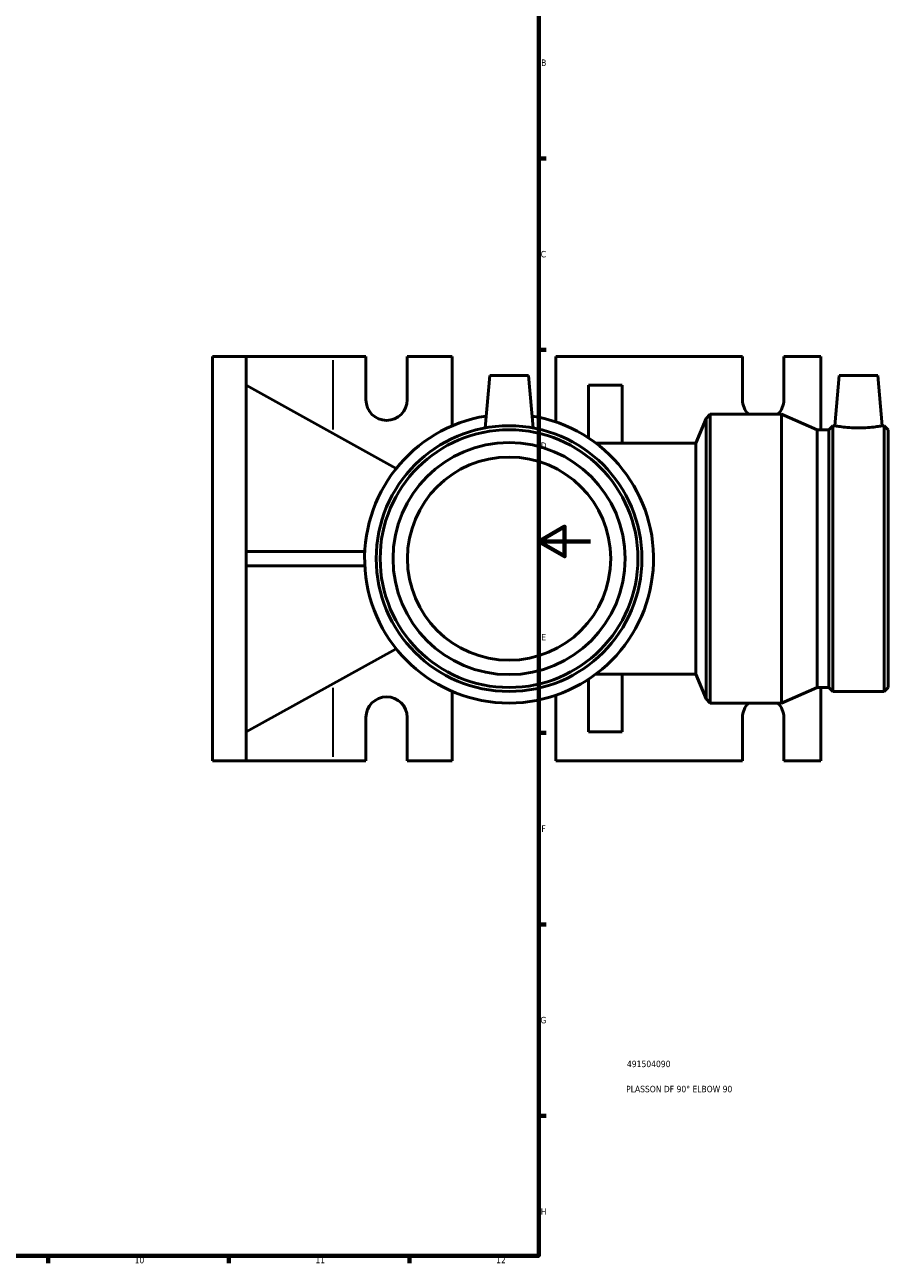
# Model space of a CAD drawing. Header units: millimetres. Extents: x -101 to 973, y 0 to 1145.
# Tile 3 of 7: x 622 to 956, y 17 to 497. Entities that reach past the tile are written whole.
import ezdxf

# ---------------------------------------------------------------- set-up
doc = ezdxf.new("R2010")
doc.units = ezdxf.units.MM
for name, color, linetype, lineweight in [('Border (ISO)', 7, 'Continuous', 70), ('Title (ISO)', 7, 'Continuous', 50), ('Visible (ISO)', 7, 'Continuous', 50), ('Visible Narrow (ISO)', 7, 'Continuous', 35)]:
    doc.layers.add(name, color=color, linetype=linetype, lineweight=lineweight)
doc.styles.add('Note Text (ISO)', font='tahoma.ttf')

# ---------------------------------------------------------------- blocks, each defined once
blk = doc.blocks.new('Borders Default Border')
at = {"layer": 'Border (ISO)'}
for p, q in [((821, 445.5), (823.9, 445.5)), ((821, 371.25), (823.9, 371.25)), ((821, 222.75), (823.9, 222.75)), ((821, 148.5), (823.9, 148.5)), ((821, 74.25), (823.9, 74.25)), ((630.75, 20), (630.75, 17.1)), ((700.83, 20), (700.83, 17.1)), ((770.92, 20), (770.92, 17.1))]:
    blk.add_line(p, q, dxfattribs=at)
at = {"layer": 'Border (ISO)', "flags": 128}
for points in [[(20, 20), (20, 574), (821, 574), (821, 20), (20, 20)], [(841, 297), (821, 297), (831, 302.77), (831, 291.23), (821, 297)]]:
    blk.add_lwpolyline(points, dxfattribs=at)
at = {"layer": 'Border (ISO)', "color": 232, "true_color": 0xca0064, "char_height": 2.5, "attachment_point": 7, "style": 'Note Text (ISO)'}
for s, insert in [('B', (821.89, 481.37)), ('C', (821.73, 407.08)), ('D', (821.73, 332.88)), ('E', (821.94, 258.63)), ('F', (822, 184.38)), ('G', (821.61, 110.08)), ('H', (821.74, 35.88)), ('10', (664.29, 17.05)), ('11', (734.37, 17.1)), ('12', (804.46, 17.1))]:
    blk.add_mtext(s, dxfattribs=dict(at, insert=insert))
blk = doc.blocks.new('Title Blocks ISO')
at = {"layer": 'Title (ISO)', "color": 232, "true_color": 0xca0064, "style": 'Note Text (ISO)'}
for tag, p in [('PART_NUMBER_001', (34.16, 73.14)), ('DESCRIPTION_001', (33.84, 63.4))]:
    blk.add_attdef(tag, p, '', height=2.5, dxfattribs=at)

msp = doc.modelspace()

# ---------------------------------------------------------------- linework, layer by layer
at = {"layer": 'Visible (ISO)'}
for p, q in [((694.464, 211.927), (694.464, 368.727)), ((694.464, 368.727), (707.514, 368.727)), ((707.514, 368.727), (741.114, 368.727)), ((707.514, 368.727), (707.514, 211.927)), ((741.114, 368.727), (753.964, 368.727)), ((753.964, 351.927), (753.964, 368.727)), ((769.964, 368.727), (769.964, 351.927)), ((769.964, 368.727), (787.453, 368.727)), ((787.453, 341.82), (787.453, 368.727)), ((827.649, 368.727), (827.649, 343.293)), ((827.649, 368.727), (899.964, 368.727)), ((899.964, 351.927), (899.964, 368.727)), ((915.964, 368.727), (915.964, 351.927)), ((915.964, 368.727), (930.364, 368.727)), ((930.364, 368.727), (930.364, 340.302)), ((801.964, 361.327), (800.186, 341.005)), ((801.964, 361.327), (816.964, 361.327)), ((816.964, 361.327), (818.742, 341.005)), ((937.464, 361.327), (935.759, 341.847)), ((937.464, 361.327), (952.464, 361.327)), ((952.464, 361.327), (954.168, 341.847)), ((765.694, 325.259), (707.514, 357.527)), ((840.209, 357.527), (853.259, 357.527)), ((840.209, 357.527), (840.209, 337.132)), ((853.259, 335.127), (853.259, 357.527)), ((885.824, 344.687), (887.464, 346.327)), ((887.464, 346.327), (887.464, 234.327)), ((915.024, 346.327), (887.464, 346.327)), ((915.024, 346.327), (915.024, 234.327)), ((928.864, 340.302), (915.024, 346.327)), ((881.864, 335.127), (885.824, 344.687)), ((885.824, 344.687), (885.824, 235.968)), ((933.464, 340.302), (935.009, 341.847)), ((935.009, 341.847), (935.009, 238.807)), ((935.759, 341.847), (935.009, 341.847)), ((954.918, 341.847), (954.168, 341.847)), ((954.918, 341.847), (954.918, 238.807)), ((956.464, 340.302), (954.918, 341.847)), ((928.864, 340.302), (928.864, 240.353)), ((933.464, 340.302), (928.864, 340.302)), ((933.464, 340.302), (933.464, 240.353)), ((956.464, 340.302), (956.464, 240.353)), ((881.864, 335.127), (843.064, 335.127)), ((881.864, 245.527), (881.864, 335.127)), ((707.514, 293.127), (753.534, 293.127)), ((753.534, 287.527), (707.514, 287.527)), ((707.514, 223.127), (765.694, 255.396)), ((843.064, 245.527), (881.864, 245.527)), ((853.259, 223.127), (853.259, 245.527)), ((881.864, 245.527), (885.824, 235.968)), ((840.209, 243.522), (840.209, 223.127)), ((928.864, 240.353), (915.024, 234.327)), ((933.464, 240.353), (928.864, 240.353)), ((930.364, 240.353), (930.364, 211.927)), ((933.464, 240.353), (935.009, 238.807)), ((956.464, 240.353), (954.918, 238.807)), ((787.453, 211.927), (787.453, 238.834)), ((827.649, 237.362), (827.649, 211.927)), ((885.824, 235.968), (887.464, 234.327)), ((954.918, 238.807), (935.009, 238.807)), ((915.024, 234.327), (887.464, 234.327)), ((753.964, 211.927), (753.964, 228.727)), ((769.964, 228.727), (769.964, 211.927)), ((899.964, 211.927), (899.964, 228.727)), ((915.964, 228.727), (915.964, 211.927)), ((853.259, 223.127), (840.209, 223.127)), ((707.514, 211.927), (694.464, 211.927)), ((741.114, 211.927), (707.514, 211.927)), ((753.964, 211.927), (741.114, 211.927)), ((787.453, 211.927), (769.964, 211.927)), ((899.964, 211.927), (827.649, 211.927)), ((930.364, 211.927), (915.964, 211.927))]:
    msp.add_line(p, q, dxfattribs=at)
for radius in [51.52, 49.974, 45, 39.4]:
    msp.add_circle((809.464, 290.327), radius, dxfattribs=at)
for centre, radius, start, end in [((761.964, 351.927), 8, 180, 0), ((907.964, 351.927), 8, 180, 224.427), ((907.964, 351.927), 8, 315.573, 0), ((809.464, 290.327), 56, 99.11802, 80.88198), ((761.964, 228.727), 8, 0, 180), ((907.964, 228.727), 8, 135.573, 180), ((907.964, 228.727), 8, 0, 44.427)]:
    msp.add_arc(centre, radius, start, end, dxfattribs=at)
for points, knots in [([(944.964, 341.005), (943.8, 341.005), (942.561, 341.05), (940.288, 341.211), (939.254, 341.324), (937.627, 341.535), (936.923, 341.647), (935.989, 341.804), (935.759, 341.847), (935.759, 341.847)], [0, 0, 0, 0, 0.3492566, 0.3492566, 0.6985131, 0.6985131, 1.0471065, 1.0471065, 1.3956999, 1.3956999, 1.3956999, 1.3956999]), ([(954.168, 341.847), (954.168, 341.847), (953.938, 341.804), (953.005, 341.647), (952.301, 341.535), (950.673, 341.324), (949.639, 341.211), (947.367, 341.05), (946.128, 341.005), (944.964, 341.005)], [4.1870997, 4.1870997, 4.1870997, 4.1870997, 4.5356931, 4.5356931, 4.8842865, 4.8842865, 5.233543, 5.233543, 5.5827996, 5.5827996, 5.5827996, 5.5827996])]:
    msp.add_open_spline(points, degree=3, knots=knots, dxfattribs=at)
at = {"layer": 'Visible Narrow (ISO)'}
for p, q in [((741.114, 367.236), (741.114, 340.384)), ((741.114, 240.271), (741.114, 213.419))]:
    msp.add_line(p, q, dxfattribs=at)

# ---------------------------------------------------------------- block references
msp.add_blockref('Borders Default Border', (0, 0))
msp.add_blockref('Title Blocks ISO', (821, 20)).add_auto_attribs({'PART_NUMBER_001': '491504090', 'DESCRIPTION_001': 'PLASSON DF 90° ELBOW 90'})

doc.saveas('drawing.dxf')
